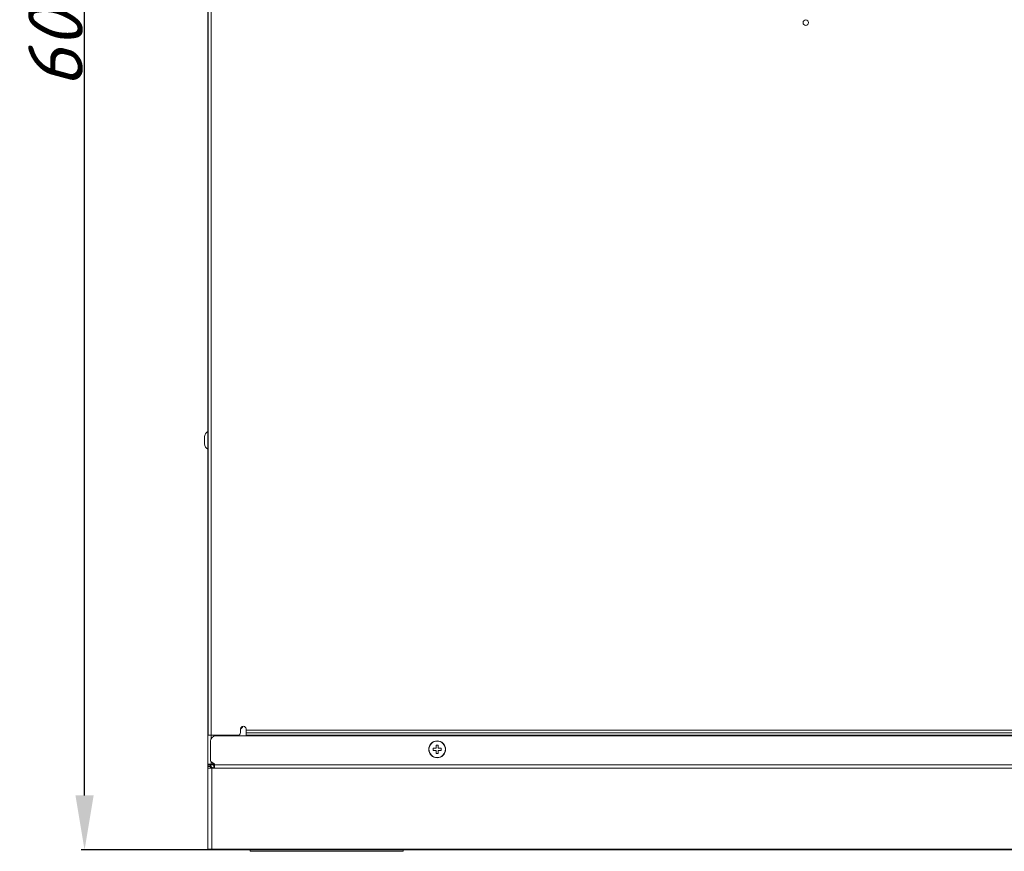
# Model space of a CAD drawing. Header units: millimetres. Extents: x 11 to 1665, y 44 to 957.
# Tile 1 of 69: x 11 to 371, y 44 to 348. Entities that reach past the tile are written whole.
import ezdxf

# ---------------------------------------------------------------- set-up
doc = ezdxf.new("R2010")
doc.units = ezdxf.units.MM
doc.header["$MEASUREMENT"] = 0
doc.layers.get('0').update_dxf_attribs({"lineweight": 25})
doc.styles.add('IPPON', font='isocpeui.ttf', dxfattribs={"height": 20})
doc.styles.get("Standard").update_dxf_attribs({"font": 'isocpeui.ttf'})
doc.dimstyles.new('ISO-25$0', dxfattribs={"dimtxt": 20, "dimasz": 20, "dimexe": 1.25, "dimexo": 0.625, "dimtad": 1, "dimtxsty": 'Standard', "dimcen": 2.5, "dimadec": 0, "dimazin": 0, "dimtfac": 1, "dimtmove": 0, "dimatfit": 3, "dimfxl": 1, "dimarcsym": 0})

# ---------------------------------------------------------------- blocks, each defined once
blk = doc.blocks.new('*D13')
at = {"color": 0, "lineweight": -2, "transparency": 16777216}
for p, q in [((81.7, 644.32), (33.41, 644.32)), ((34.66, 64.32), (34.66, 624.32)), ((88.55, 44.32), (33.41, 44.32))]:
    blk.add_line(p, q, dxfattribs=at)
at = {"color": 0, "transparency": 16777216}
for points in [[(31.32, 624.32), (37.99, 624.32), (34.66, 644.32)], [(31.32, 64.32), (37.99, 64.32), (34.66, 44.32)]]:
    blk.add_solid(points, dxfattribs=at)
at = {"layer": 'Defpoints', "color": 0, "transparency": 16777216}
for p in [(34.66, 644.32), (82.33, 644.32), (89.18, 44.32)]:
    blk.add_point(p, dxfattribs=at)
at = {"color": 0, "transparency": 16777216, "insert": (24.03, 344.32), "char_height": 20, "attachment_point": 5, "rotation": 90, "style": 'IPPON'}
blk.add_mtext('600', dxfattribs=at)

msp = doc.modelspace()

# ---------------------------------------------------------------- linework, layer by layer
at = {"color": 0, "linetype": 'Continuous', "lineweight": 0}
for p, q in [((79.986, 642.321), (79.986, 86.321)), ((80.986, 642.321), (80.986, 86.321)), ((79.786, 75.609), (79.786, 640.408)), ((79.786, 75.609), (79.786, 640.408)), ((78.586, 195.621), (78.586, 193.021)), ((78.586, 195.621), (78.586, 193.021)), ((91.786, 87.321), (91.786, 88.621)), ((93.786, 88.242), (93.786, 88.621)), ((503.786, 88.242), (93.786, 88.242)), ((93.786, 87.182), (93.786, 88.242)), ((503.786, 87.182), (93.786, 87.182)), ((93.786, 87.182), (93.786, 86.368)), ((79.986, 86.321), (80.986, 86.321)), ((80.786, 76.976), (80.786, 84.121)), ((80.786, 76.976), (80.786, 84.121)), ((80.986, 86.321), (90.786, 86.321)), ((80.986, 84.993), (80.986, 86.321)), ((80.986, 84.993), (80.986, 86.321)), ((82.786, 86.321), (82.786, 86.121)), ((82.786, 86.321), (82.786, 86.121)), ((82.786, 86.121), (514.786, 86.121)), ((82.786, 86.121), (514.786, 86.121)), ((87.852, 86.121), (87.862, 86.321)), ((87.852, 86.121), (87.862, 86.321)), ((503.786, 86.368), (93.786, 86.368)), ((93.786, 86.368), (93.786, 86.121)), ((163.786, 84.271), (163.786, 84.171)), ((163.786, 84.271), (163.786, 84.171)), ((162.286, 81.571), (162.286, 80.771)), ((163.386, 81.571), (162.286, 81.571)), ((162.286, 80.771), (163.386, 80.771)), ((163.386, 82.671), (163.386, 81.571)), ((164.186, 82.671), (163.386, 82.671)), ((163.386, 80.771), (163.386, 79.671)), ((163.386, 79.671), (164.186, 79.671)), ((164.186, 81.571), (164.186, 82.671)), ((165.286, 81.571), (164.186, 81.571)), ((164.186, 80.771), (165.286, 80.771)), ((164.186, 79.671), (164.186, 80.771)), ((165.286, 80.771), (165.286, 81.571)), ((80.986, 75.753), (80.986, 76.576)), ((80.986, 75.753), (80.986, 76.576)), ((80.986, 75.753), (81.133, 75.779)), ((80.986, 75.753), (81.133, 75.779)), ((82.036, 75.965), (81.036, 76.543)), ((82.036, 75.965), (81.036, 76.543)), ((81.786, 75.521), (81.786, 76.016)), ((81.786, 75.521), (81.786, 76.016)), ((163.786, 78.071), (163.786, 78.171)), ((163.786, 78.071), (163.786, 78.171)), ((79.786, 75.609), (79.786, 75.594)), ((79.786, 75.609), (80.468, 75.609)), ((79.786, 75.609), (79.786, 75.594)), ((79.786, 75.609), (80.468, 75.609)), ((79.786, 75.102), (79.786, 75.594)), ((79.786, 75.594), (80.786, 75.594)), ((79.786, 75.102), (79.786, 75.594)), ((79.786, 75.594), (80.786, 75.594)), ((79.786, 74.821), (79.786, 75.102)), ((79.786, 75.102), (80.786, 75.102)), ((79.786, 74.821), (79.786, 75.102)), ((79.786, 75.102), (80.786, 75.102)), ((79.786, 74.821), (79.786, 74.321)), ((80.786, 74.821), (79.786, 74.821)), ((79.786, 74.821), (79.786, 74.321)), ((80.786, 74.821), (79.786, 74.821)), ((81.286, 74.321), (79.786, 74.321)), ((79.786, 74.321), (79.786, 44.821)), ((80.468, 75.609), (80.786, 75.609)), ((80.468, 75.609), (80.786, 75.609)), ((80.786, 75.609), (80.786, 75.594)), ((80.786, 75.609), (80.786, 75.594)), ((80.786, 75.594), (80.786, 75.102)), ((80.786, 75.594), (80.786, 75.102)), ((80.786, 75.521), (81.468, 75.521)), ((80.786, 75.521), (81.468, 75.521)), ((80.786, 74.821), (80.786, 75.102)), ((80.786, 74.821), (80.786, 75.102)), ((80.786, 74.321), (80.786, 74.821)), ((80.786, 74.321), (80.786, 74.821)), ((81.286, 74.321), (81.286, 44.605)), ((81.286, 74.321), (516.286, 74.321)), ((81.468, 75.521), (81.786, 75.521)), ((81.468, 75.521), (81.786, 75.521)), ((81.786, 75.621), (82.278, 75.621)), ((81.986, 75.321), (82.286, 75.321)), ((81.986, 75.118), (81.986, 75.321)), ((81.986, 75.321), (82.286, 75.321)), ((81.986, 75.118), (81.986, 75.321)), ((81.986, 74.321), (81.986, 75.118)), ((81.986, 74.321), (81.986, 75.118)), ((82.061, 75.521), (82.286, 75.521)), ((82.061, 75.521), (82.286, 75.521)), ((82.286, 75.521), (82.286, 75.532)), ((82.286, 75.521), (82.286, 75.532)), ((515.286, 75.521), (82.286, 75.521)), ((82.286, 75.521), (82.286, 74.321)), ((515.286, 75.521), (82.286, 75.521)), ((82.286, 75.521), (82.286, 74.321)), ((79.786, 44.821), (79.797, 44.612)), ((79.797, 44.612), (79.797, 44.612)), ((79.797, 44.612), (79.797, 44.612)), ((79.797, 44.605), (79.797, 44.605)), ((516.286, 44.605), (81.286, 44.605)), ((516.286, 44.321), (81.286, 44.321)), ((95.286, 43.821), (95.286, 44.321)), ((95.286, 43.821), (151.286, 43.821)), ((151.286, 43.821), (151.286, 44.321))]:
    msp.add_line(p, q, dxfattribs=at)
for centre, radius, start, end in [((80.786, 195.621), 2.2, 117.03569, 180), ((80.786, 195.621), 2.2, 117.03569, 180), ((80.786, 193.021), 2.2, 180, 242.96431), ((80.786, 193.021), 2.2, 180, 242.96431), ((90.786, 87.321), 1, 270, 0), ((92.786, 88.621), 1, 0, 180), ((90.786, 90.321), 2, 300, 339.25424), ((90.786, 90.321), 2, 300, 339.25424), ((82.786, 84.121), 2, 90, 180), ((82.786, 84.121), 2, 90, 180), ((163.786, 81.171), 3.1, 90, 270), ((163.786, 81.171), 3.1, 90, 270), ((163.786, 81.171), 3, 90, 270), ((163.786, 81.171), 3.1, 270, 90), ((163.786, 81.171), 3.1, 270, 90), ((163.786, 81.171), 3, 270, 90), ((81.286, 76.976), 0.5, 180, 240), ((81.286, 76.976), 0.5, 180, 240), ((80.786, 77.748), 2, 280, 302.64196), ((80.786, 77.748), 2, 280, 302.64196), ((81.786, 75.532), 0.5, 360, 60), ((81.786, 75.532), 0.5, 360, 60), ((81.086, 74.821), 1.2, 35.68533, 41.81031), ((81.086, 74.821), 1.2, 35.68533, 41.81031)]:
    msp.add_arc(centre, radius, start, end, dxfattribs=at)
msp.add_ellipse((298.786, 347.312), major_axis=(1, 0), ratio=1, dxfattribs=at)
msp.add_ellipse((298.786, 347.312), major_axis=(1, 0), ratio=1, dxfattribs=at)
msp.add_ellipse((298.786, 347.312), major_axis=(1, 0), ratio=1, dxfattribs=at)
at = {"color": 0, "linetype": 'Continuous', "lineweight": 0, "extrusion": (-2.88245e-36, -2.11904e-29, -1)}
msp.add_ellipse((81.286, 44.621), major_axis=(0, -0.3), ratio=0, start_param=0, end_param=1.5184364, dxfattribs=at)
at = {"color": 0, "linetype": 'Continuous', "lineweight": 0}
for points, knots in [([(79.786, 75.609), (79.786, 75.614), (79.791, 75.619), (79.801, 75.624), (79.81, 75.628), (79.825, 75.633), (79.845, 75.638), (79.864, 75.643), (79.888, 75.648), (79.917, 75.652), (79.945, 75.657), (79.978, 75.662), (80.015, 75.667), (80.051, 75.671), (80.093, 75.676), (80.137, 75.681), (80.182, 75.686), (80.23, 75.691), (80.281, 75.695), (80.332, 75.7), (80.385, 75.705), (80.441, 75.71), (80.496, 75.714), (80.555, 75.719), (80.615, 75.724), (80.675, 75.729), (80.737, 75.734), (80.799, 75.738), (80.861, 75.743), (80.923, 75.748), (80.986, 75.753)], [0, 0, 0, 0, 0.1, 0.1, 0.1, 0.2, 0.2, 0.2, 0.3, 0.3, 0.3, 0.4, 0.4, 0.4, 0.5, 0.5, 0.5, 0.6, 0.6, 0.6, 0.7, 0.7, 0.7, 0.8, 0.8, 0.8, 0.9, 0.9, 0.9, 1, 1, 1, 1]), ([(79.786, 75.609), (79.786, 75.614), (79.79, 75.618), (79.798, 75.622), (79.806, 75.627), (79.818, 75.631), (79.834, 75.635), (79.851, 75.64), (79.871, 75.644), (79.894, 75.648), (79.918, 75.653), (79.946, 75.657), (79.976, 75.661), (80.007, 75.666), (80.041, 75.67), (80.079, 75.674), (80.116, 75.679), (80.157, 75.683), (80.2, 75.688), (80.243, 75.692), (80.289, 75.696), (80.337, 75.701), (80.385, 75.705), (80.435, 75.709), (80.487, 75.714), (80.539, 75.718), (80.593, 75.722), (80.648, 75.727), (80.702, 75.731), (80.759, 75.735), (80.815, 75.74), (80.872, 75.744), (80.929, 75.748), (80.986, 75.753)], [0, 0, 0, 0, 0.0909091, 0.0909091, 0.0909091, 0.1818182, 0.1818182, 0.1818182, 0.2727273, 0.2727273, 0.2727273, 0.3636364, 0.3636364, 0.3636364, 0.4545455, 0.4545455, 0.4545455, 0.5454545, 0.5454545, 0.5454545, 0.6363636, 0.6363636, 0.6363636, 0.7272727, 0.7272727, 0.7272727, 0.8181818, 0.8181818, 0.8181818, 0.9090909, 0.9090909, 0.9090909, 1, 1, 1, 1]), ([(81.986, 74.321), (81.923, 74.321), (81.861, 74.326), (81.799, 74.336), (81.737, 74.346), (81.675, 74.36), (81.615, 74.38), (81.555, 74.399), (81.496, 74.424), (81.441, 74.452), (81.385, 74.481), (81.332, 74.513), (81.281, 74.55), (81.23, 74.587), (81.182, 74.628), (81.137, 74.673), (81.093, 74.717), (81.051, 74.766), (81.015, 74.816), (80.978, 74.867), (80.945, 74.92), (80.917, 74.976), (80.888, 75.032), (80.864, 75.09), (80.845, 75.15), (80.825, 75.21), (80.81, 75.272), (80.801, 75.334), (80.791, 75.396), (80.786, 75.459), (80.786, 75.521)], [0, 0, 0, 0, 0.1, 0.1, 0.1, 0.2, 0.2, 0.2, 0.3, 0.3, 0.3, 0.4, 0.4, 0.4, 0.5, 0.5, 0.5, 0.6, 0.6, 0.6, 0.7, 0.7, 0.7, 0.8, 0.8, 0.8, 0.9, 0.9, 0.9, 1, 1, 1, 1]), ([(81.986, 74.321), (81.929, 74.321), (81.872, 74.325), (81.816, 74.333), (81.759, 74.341), (81.703, 74.354), (81.648, 74.37), (81.592, 74.386), (81.539, 74.406), (81.487, 74.43), (81.435, 74.453), (81.385, 74.481), (81.337, 74.511), (81.29, 74.542), (81.244, 74.576), (81.2, 74.614), (81.157, 74.651), (81.116, 74.692), (81.079, 74.736), (81.041, 74.779), (81.007, 74.825), (80.976, 74.873), (80.945, 74.92), (80.918, 74.97), (80.895, 75.022), (80.871, 75.074), (80.851, 75.128), (80.835, 75.183), (80.818, 75.238), (80.806, 75.294), (80.798, 75.351), (80.79, 75.408), (80.786, 75.464), (80.786, 75.521)], [0, 0, 0, 0, 0.0909091, 0.0909091, 0.0909091, 0.1818182, 0.1818182, 0.1818182, 0.2727273, 0.2727273, 0.2727273, 0.3636364, 0.3636364, 0.3636364, 0.4545455, 0.4545455, 0.4545455, 0.5454545, 0.5454545, 0.5454545, 0.6363636, 0.6363636, 0.6363636, 0.7272727, 0.7272727, 0.7272727, 0.8181818, 0.8181818, 0.8181818, 0.9090909, 0.9090909, 0.9090909, 1, 1, 1, 1]), ([(81.986, 75.321), (81.971, 75.321), (81.956, 75.323), (81.941, 75.326), (81.927, 75.329), (81.913, 75.334), (81.899, 75.341), (81.886, 75.347), (81.873, 75.355), (81.861, 75.365), (81.849, 75.374), (81.839, 75.385), (81.829, 75.396), (81.82, 75.408), (81.812, 75.421), (81.806, 75.434), (81.799, 75.448), (81.794, 75.462), (81.791, 75.477), (81.788, 75.491), (81.786, 75.506), (81.786, 75.521)], [0, 0, 0, 0, 0.1428571, 0.1428571, 0.1428571, 0.2857143, 0.2857143, 0.2857143, 0.4285714, 0.4285714, 0.4285714, 0.5714286, 0.5714286, 0.5714286, 0.7142857, 0.7142857, 0.7142857, 0.8571429, 0.8571429, 0.8571429, 1, 1, 1, 1]), ([(81.986, 75.321), (81.96, 75.321), (81.934, 75.326), (81.885, 75.346), (81.863, 75.361), (81.826, 75.398), (81.811, 75.42), (81.791, 75.469), (81.786, 75.495), (81.786, 75.521)], [-0.03553131, -0.03553131, -0.03553131, -0.03553131, -0.02664425, -0.02664425, -0.017766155, -0.017766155, -0.008888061, -0.008888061, -0.000001, -0.000001, -0.000001, -0.000001]), ([(82.28, 75.321), (82.284, 75.321), (82.286, 75.323), (82.285, 75.331), (82.283, 75.337), (82.272, 75.353), (82.263, 75.365), (82.236, 75.395), (82.217, 75.412), (82.163, 75.457), (82.119, 75.49), (82.061, 75.521)], [0.000001, 0.000001, 0.000001, 0.000001, 0.004907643, 0.004907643, 0.009851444, 0.009851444, 0.015919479, 0.015919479, 0.02280032, 0.02280032, 0.034911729, 0.034911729, 0.034911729, 0.034911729]), ([(82.28, 75.321), (82.284, 75.321), (82.286, 75.323), (82.285, 75.331), (82.283, 75.337), (82.272, 75.353), (82.263, 75.365), (82.236, 75.395), (82.217, 75.412), (82.163, 75.457), (82.119, 75.49), (82.061, 75.521)], [0.000001, 0.000001, 0.000001, 0.000001, 0.004907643, 0.004907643, 0.009851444, 0.009851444, 0.015919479, 0.015919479, 0.02280032, 0.02280032, 0.034911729, 0.034911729, 0.034911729, 0.034911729]), ([(81.286, 44.605), (81.218, 44.605), (81.149, 44.605), (81.08, 44.606), (81.01, 44.606), (80.941, 44.606), (80.87, 44.606), (80.866, 44.606), (80.862, 44.606), (80.858, 44.606), (80.79, 44.606), (80.722, 44.607), (80.653, 44.607), (80.647, 44.607), (80.64, 44.607), (80.634, 44.607), (80.567, 44.607), (80.5, 44.608), (80.433, 44.608), (80.424, 44.608), (80.416, 44.608), (80.408, 44.608), (80.343, 44.609), (80.279, 44.61), (80.217, 44.61), (80.207, 44.61), (80.198, 44.61), (80.188, 44.61), (80.13, 44.611), (80.074, 44.611), (80.024, 44.613), (80.014, 44.613), (80.005, 44.613), (79.996, 44.613), (79.95, 44.615), (79.91, 44.616), (79.877, 44.616), (79.87, 44.616), (79.863, 44.615), (79.856, 44.615), (79.828, 44.614), (79.808, 44.611), (79.797, 44.612)], [0, 0, 0, 0, 0.125, 0.125, 0.125, 0.25, 0.25, 0.25, 0.25702273, 0.25702273, 0.25702273, 0.375, 0.375, 0.375, 0.38551144, 0.38551144, 0.38551144, 0.5, 0.5, 0.5, 0.51398169, 0.51398169, 0.51398169, 0.625, 0.625, 0.625, 0.6424209, 0.6424209, 0.6424209, 0.75, 0.75, 0.75, 0.77088246, 0.77088246, 0.77088246, 0.875, 0.875, 0.875, 0.89945776, 0.89945776, 0.89945776, 0.99999784, 0.99999784, 0.99999784, 0.99999784]), ([(79.797, 44.605), (79.799, 44.569), (79.808, 44.533), (79.838, 44.464), (79.86, 44.432), (79.916, 44.379), (79.948, 44.358), (80.019, 44.329), (80.057, 44.321), (80.095, 44.321), (80.096, 44.321), (80.097, 44.321)], [0.000699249, 0.000699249, 0.000699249, 0.000699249, 0.011656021, 0.011656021, 0.023250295, 0.023250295, 0.034823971, 0.034823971, 0.046233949, 0.046233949, 0.046439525, 0.046439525, 0.046439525, 0.046439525]), ([(81.286, 44.321), (81.232, 44.321), (81.177, 44.321), (81.122, 44.321), (81.067, 44.321), (81.012, 44.321), (80.955, 44.321), (80.951, 44.321), (80.947, 44.321), (80.943, 44.321), (80.891, 44.321), (80.837, 44.321), (80.783, 44.321), (80.777, 44.321), (80.771, 44.321), (80.765, 44.321), (80.713, 44.321), (80.66, 44.321), (80.608, 44.321), (80.6, 44.321), (80.592, 44.321), (80.584, 44.321), (80.533, 44.321), (80.484, 44.321), (80.436, 44.321), (80.427, 44.321), (80.417, 44.321), (80.408, 44.321), (80.363, 44.321), (80.321, 44.321), (80.282, 44.321), (80.272, 44.321), (80.263, 44.321), (80.254, 44.321), (80.219, 44.321), (80.188, 44.321), (80.163, 44.321), (80.156, 44.321), (80.148, 44.321), (80.142, 44.321), (80.121, 44.321), (80.106, 44.321), (80.097, 44.321)], [0, 0, 0, 0, 0.125, 0.125, 0.125, 0.25, 0.25, 0.25, 0.2587639, 0.2587639, 0.2587639, 0.375, 0.375, 0.375, 0.3881195, 0.3881195, 0.3881195, 0.5, 0.5, 0.5, 0.5174355, 0.5174355, 0.5174355, 0.625, 0.625, 0.625, 0.6467314, 0.6467314, 0.6467314, 0.75, 0.75, 0.75, 0.7760158, 0.7760158, 0.7760158, 0.875, 0.875, 0.875, 0.9056972, 0.9056972, 0.9056972, 1, 1, 1, 1])]:
    msp.add_open_spline(points, degree=3, knots=knots, dxfattribs=at)
for points in [[(82.117, 75.321), (82.1, 75.388), (82.081, 75.455), (82.061, 75.521)], [(82.117, 75.321), (82.1, 75.388), (82.081, 75.455), (82.061, 75.521)], [(79.786, 71.604), (79.786, 71.609), (79.786, 71.613), (79.786, 71.617)], [(79.786, 71.595), (79.786, 71.603), (79.786, 71.61), (79.786, 71.615)], [(79.786, 71.453), (79.786, 71.492), (79.786, 71.526), (79.786, 71.555)]]:
    msp.add_open_spline(points, degree=3, dxfattribs=at)

# ---------------------------------------------------------------- dimensions: what is measured, and where the dimension line sits
dim = msp.add_linear_dim(base=(34.655, 644.321), p1=(89.177, 44.321), p2=(82.327, 644.321), angle=90, dimstyle='ISO-25$0', override={"dimtxsty": 'IPPON'})
dim.commit()
dim.dimension.update_dxf_attribs({"geometry": '*D13', "text_midpoint": (24.03, 344.321)})

doc.saveas('drawing.dxf')
